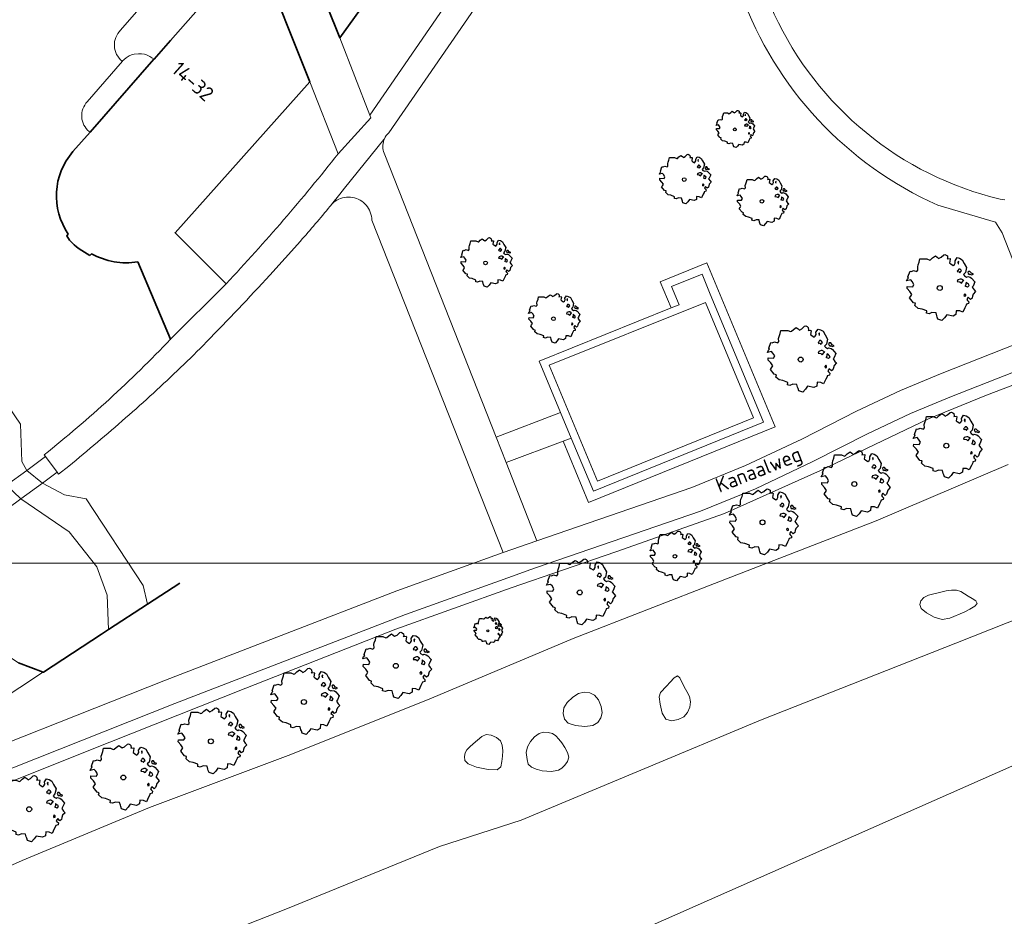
# Model space of a CAD drawing. Header units: metres. Extents: x 152391 to 157968, y 462336 to 467280.
# Tile 148 of 256: x 154658 to 154747, y 464229 to 464311. Entities that reach past the tile are written whole.
import ezdxf
from ezdxf.enums import TextEntityAlignment as Align

# ---------------------------------------------------------------- set-up
doc = ezdxf.new("R2010")
doc.units = ezdxf.units.M
doc.header["$LTSCALE"] = 0.75
doc.layers.get('0').update_dxf_attribs({"lineweight": 25})
for name, color, linetype, lineweight in [('B-GV-GR-BOOM-S', 252, 'Continuous', 25), ('B-WE-GK-KADEMUUR-G', 5, 'Continuous', 35), ('B-WE-GR-GROENVOORZIENING-GV', 251, 'Continuous', 18), ('B-WE-GR-HAAG-GV', 251, 'Continuous', 13), ('B-WE-KW-KUNSTWERK_DEK-GV', 5, 'Continuous', 18), ('B-WE-KW-KUNSTWERK_LANDHOOFD-GV', 5, 'Continuous', 18), ('B-WE-OG-BEBOUWING-GV', 6, 'Continuous', 35), ('B-WE-OG-BEBOUWING-T18', 1, 'Continuous', 18), ('B-WE-OG-TERREIN_CULTUURSCHEIDING-GV', 251, 'Continuous', 18), ('B-WE-OG-TOPOGRAFIE-T18', 1, 'Continuous', 18), ('B-WE-OG-WATER-GV', 251, 'Continuous', 18), ('B-WE-OG-WATER_KANAAL-GV', 251, 'Continuous', 18), ('B-WE-OG-WATER_MEER-GV', 251, 'Continuous', 18), ('B-WE-OG-WATER_SLOOT-GV', 251, 'Continuous', 18), ('B-WE-VH-VERHARDING_ASFALT-GV', 251, 'Continuous', 18), ('B-WE-VH-VERHARDING_BETON-GV', 251, 'Continuous', 18), ('B-WE-VH-VERHARDING_BETONSTRAATSTEEN-GV', 251, 'Continuous', 18), ('B-WE-VH-VERHARDING_TEGEL-GV', 251, 'Continuous', 18)]:
    doc.layers.add(name, color=color, linetype=linetype, lineweight=lineweight)
doc.layers.add('X-XX-AL-TEKENBLAD_HULPLIJN-G', color=7, linetype='Continuous', lineweight=18, plot=False)
doc.styles.add('NLCS-ISO-M750-T18', font='NLCS-ISO.ttf', dxfattribs={"height": 1.35})

# ---------------------------------------------------------------- blocks, each defined once
blk = doc.blocks.new('SGR-BOOM_21_30')
at = {"linetype": 'Continuous'}
for p, q in [((-1.458, 0.858), (-1.342, 0.908)), ((-1.342, 0.908), (-1.179, 0.858)), ((-1.179, 0.858), (-1.121, 0.924)), ((-1.133, 1.088), (-1.109, 1.187)), ((-1.121, 0.924), (-1.133, 1.088)), ((-1.109, 1.187), (-1.051, 1.335)), ((-1.051, 1.335), (-1.016, 1.499)), ((-1.016, 1.499), (-0.668, 1.499)), ((-0.668, 1.499), (-0.516, 1.433)), ((-0.516, 1.433), (-0.47, 1.45)), ((-0.47, 1.45), (-0.365, 1.548)), ((-0.365, 1.548), (-0.226, 1.647)), ((-0.226, 1.647), (-0.133, 1.581)), ((-0.133, 1.581), (-0.063, 1.515)), ((-0.063, 1.515), (0.065, 1.581)), ((0.065, 1.581), (0.205, 1.712)), ((0.205, 1.712), (0.263, 1.729)), ((0.263, 1.729), (0.333, 1.696)), ((0.333, 1.696), (0.391, 1.647)), ((0.402, 1.532), (0.379, 1.499)), ((0.379, 1.499), (0.53, 1.515)), ((0.391, 1.647), (0.402, 1.532)), ((0.542, 1.483), (0.507, 1.285)), ((0.507, 1.285), (0.565, 1.236)), ((0.53, 1.515), (0.542, 1.483)), ((0.565, 1.236), (0.693, 1.154)), ((0.693, 1.154), (0.751, 1.203)), ((0.751, 1.203), (0.798, 1.285)), ((0.786, 1.4), (0.891, 1.565)), ((0.798, 1.285), (0.786, 1.4)), ((0.891, 1.565), (1.019, 1.532)), ((0.937, 0.908), (0.891, 0.875)), ((0.972, 1.368), (0.926, 1.335)), ((0.926, 1.335), (0.949, 1.253)), ((0.972, 0.973), (0.937, 0.908)), ((0.949, 1.253), (0.961, 1.236)), ((0.961, 1.269), (0.972, 1.368)), ((1.03, 0.973), (0.972, 0.973)), ((1.019, 1.532), (1.158, 1.45)), ((1.077, 0.94), (1.03, 0.973)), ((1.124, 0.875), (1.077, 0.94)), ((1.158, 1.45), (1.251, 1.269)), ((1.251, 1.269), (1.379, 1.055)), ((1.379, 1.055), (1.321, 0.793)), ((-1.703, 0.365), (-1.656, 0.48)), ((-1.493, 0.415), (-1.703, 0.365)), ((-1.679, -0.029), (-1.668, 0.086)), ((-1.668, 0.086), (-1.389, 0.07)), ((-1.656, 0.48), (-1.598, 0.53)), ((-1.633, 0.579), (-1.528, 0.875)), ((-1.598, 0.53), (-1.633, 0.579)), ((-1.528, 0.875), (-1.458, 0.858)), ((-1.423, 0.333), (-1.493, 0.415)), ((-1.33, 0.185), (-1.423, 0.333)), ((-1.389, 0.07), (-1.33, 0.185)), ((0.891, 0.875), (0.926, 0.825)), ((0.926, 0.415), (0.891, 0.333)), ((0.891, 0.333), (1.03, 0.316)), ((0.926, 0.825), (0.984, 0.842)), ((1.054, 0.464), (0.926, 0.415)), ((0.984, 0.842), (1.03, 0.776)), ((1.03, 0.776), (1.077, 0.842)), ((1.03, 0.316), (1.112, 0.251)), ((1.112, 0.464), (1.054, 0.464)), ((1.077, 0.842), (1.124, 0.875)), ((1.217, 0.398), (1.112, 0.464)), ((1.112, 0.251), (1.205, 0.365)), ((1.205, 0.365), (1.24, 0.415)), ((1.321, 0.793), (1.228, 0.694)), ((1.228, 0.694), (1.275, 0.628)), ((1.275, 0.628), (1.379, 0.563)), ((1.344, 0.185), (1.31, 0.103)), ((1.434, 0.049), (1.31, 0.103)), ((1.356, 0.3), (1.344, 0.234)), ((1.344, 0.234), (1.344, 0.185)), ((1.426, 0.234), (1.356, 0.3)), ((1.379, 0.563), (1.438, 0.595)), ((1.472, 0.201), (1.426, 0.234)), ((1.434, 0.049), (1.507, 0.136)), ((1.472, 0.858), (1.438, 0.809)), ((1.438, 0.809), (1.461, 0.743)), ((1.438, 0.595), (1.565, 0.563)), ((1.461, 0.743), (1.531, 0.694)), ((1.542, 0.858), (1.472, 0.858)), ((1.507, 0.136), (1.472, 0.201)), ((1.531, 0.727), (1.635, 0.678)), ((1.531, 0.694), (1.542, 0.727)), ((1.624, 0.76), (1.542, 0.858)), ((1.565, 0.563), (1.635, 0.513)), ((1.728, 0.71), (1.624, 0.76)), ((1.635, 0.678), (1.728, 0.71)), ((1.635, 0.513), (1.81, 0.316)), ((1.717, 0.103), (1.67, 0.037)), ((1.67, 0.037), (1.763, -0.094)), ((1.81, 0.316), (1.717, 0.103)), ((-1.54, -0.177), (-1.679, -0.029)), ((-1.551, -0.505), (-1.493, -0.423)), ((-1.354, -0.752), (-1.551, -0.505)), ((-1.435, -0.324), (-1.54, -0.177)), ((-1.493, -0.423), (-1.435, -0.324)), ((-1.249, -0.784), (-1.354, -0.752)), ((-1.272, -0.899), (-1.249, -0.784)), ((-1.109, -1.047), (-1.272, -0.899)), ((1.286, -0.292), (1.24, -0.357)), ((1.24, -0.357), (1.251, -0.423)), ((1.263, -0.423), (1.333, -0.407)), ((1.333, -0.341), (1.286, -0.292)), ((1.356, -0.883), (1.286, -1.014)), ((1.333, -0.407), (1.333, -0.341)), ((1.368, -0.834), (1.356, -0.883)), ((1.484, -0.801), (1.368, -0.834)), ((1.461, -0.472), (1.391, -0.587)), ((1.391, -0.587), (1.426, -0.637)), ((1.426, -0.637), (1.496, -0.702)), ((1.577, -0.587), (1.461, -0.472)), ((1.496, -0.702), (1.484, -0.801)), ((1.658, -0.522), (1.577, -0.587)), ((1.682, -0.423), (1.658, -0.522)), ((1.717, -0.308), (1.682, -0.423)), ((1.845, -0.177), (1.717, -0.308)), ((1.763, -0.094), (1.845, -0.177)), ((-0.912, -1.08), (-1.109, -1.047)), ((-0.668, -1.179), (-0.912, -1.08)), ((-0.679, -1.294), (-0.668, -1.179)), ((-0.551, -1.326), (-0.679, -1.294)), ((-0.4, -1.261), (-0.551, -1.326)), ((-0.191, -1.277), (-0.4, -1.261)), ((-0.156, -1.425), (-0.191, -1.277)), ((-0.133, -1.491), (-0.156, -1.425)), ((-0.098, -1.606), (-0.133, -1.491)), ((0.112, -1.671), (-0.098, -1.606)), ((0.251, -1.524), (0.112, -1.671)), ((0.356, -1.376), (0.251, -1.524)), ((0.682, -1.441), (0.356, -1.376)), ((0.833, -1.359), (0.682, -1.441)), ((0.844, -1.162), (0.833, -1.359)), ((1.03, -1.179), (0.844, -1.162)), ((1.182, -1.244), (1.03, -1.179)), ((1.286, -1.014), (1.182, -1.244))]:
    blk.add_line(p, q, dxfattribs=at)
blk.add_circle((0, 0), 0.126, dxfattribs=at)
blk = doc.blocks.new('SGR-BOOM_31_50')
at = {"linetype": 'Continuous'}
for p, q in [((-1.402, 1.78), (-1.355, 1.999)), ((-1.355, 1.999), (-0.89, 1.999)), ((-0.89, 1.999), (-0.688, 1.911)), ((-0.688, 1.911), (-0.626, 1.933)), ((-0.626, 1.933), (-0.487, 2.064)), ((-0.487, 2.064), (-0.301, 2.196)), ((-0.301, 2.196), (-0.177, 2.108)), ((-0.177, 2.108), (-0.084, 2.02)), ((-0.084, 2.02), (0.087, 2.108)), ((0.087, 2.108), (0.273, 2.283)), ((0.273, 2.283), (0.351, 2.305)), ((0.351, 2.305), (0.444, 2.261)), ((0.444, 2.261), (0.521, 2.196)), ((0.537, 2.042), (0.506, 1.999)), ((0.506, 1.999), (0.707, 2.02)), ((0.521, 2.196), (0.537, 2.042)), ((0.723, 1.977), (0.676, 1.714)), ((0.707, 2.02), (0.723, 1.977)), ((1.048, 1.867), (1.188, 2.086)), ((1.064, 1.714), (1.048, 1.867)), ((1.188, 2.086), (1.358, 2.042)), ((1.296, 1.823), (1.234, 1.78)), ((1.281, 1.692), (1.296, 1.823)), ((1.358, 2.042), (1.545, 1.933)), ((1.545, 1.933), (1.669, 1.692)), ((-2.177, 0.772), (-2.038, 1.166)), ((-2.038, 1.166), (-1.944, 1.144)), ((-1.944, 1.144), (-1.789, 1.21)), ((-1.789, 1.21), (-1.572, 1.144)), ((-1.572, 1.144), (-1.495, 1.232)), ((-1.51, 1.451), (-1.479, 1.582)), ((-1.495, 1.232), (-1.51, 1.451)), ((-1.479, 1.582), (-1.402, 1.78)), ((0.676, 1.714), (0.754, 1.648)), ((0.754, 1.648), (0.924, 1.539)), ((0.924, 1.539), (1.002, 1.604)), ((1.002, 1.604), (1.064, 1.714)), ((1.25, 1.21), (1.188, 1.166)), ((1.188, 1.166), (1.234, 1.101)), ((1.234, 1.78), (1.265, 1.67)), ((1.234, 1.101), (1.312, 1.122)), ((1.296, 1.298), (1.25, 1.21)), ((1.265, 1.67), (1.281, 1.648)), ((1.374, 1.298), (1.296, 1.298)), ((1.312, 1.122), (1.374, 1.035)), ((1.436, 1.254), (1.374, 1.298)), ((1.374, 1.035), (1.436, 1.122)), ((1.498, 1.166), (1.436, 1.254)), ((1.436, 1.122), (1.498, 1.166)), ((1.762, 1.057), (1.638, 0.925)), ((1.638, 0.925), (1.7, 0.838)), ((1.669, 1.692), (1.839, 1.407)), ((1.839, 1.407), (1.762, 1.057)), ((1.963, 1.144), (1.917, 1.079)), ((1.917, 1.079), (1.948, 0.991)), ((1.948, 0.991), (2.041, 0.925)), ((2.056, 1.144), (1.963, 1.144)), ((2.041, 0.969), (2.18, 0.903)), ((2.041, 0.925), (2.056, 0.969)), ((2.165, 1.013), (2.056, 1.144)), ((2.304, 0.947), (2.165, 1.013)), ((2.18, 0.903), (2.304, 0.947)), ((-2.27, 0.487), (-2.208, 0.641)), ((-1.991, 0.553), (-2.27, 0.487)), ((-2.239, -0.038), (-2.224, 0.115)), ((-2.224, 0.115), (-1.851, 0.093)), ((-2.208, 0.641), (-2.131, 0.706)), ((-2.131, 0.706), (-2.177, 0.772)), ((-1.898, 0.444), (-1.991, 0.553)), ((-1.774, 0.246), (-1.898, 0.444)), ((-1.851, 0.093), (-1.774, 0.246)), ((1.234, 0.553), (1.188, 0.444)), ((1.188, 0.444), (1.374, 0.422)), ((1.405, 0.619), (1.234, 0.553)), ((1.374, 0.422), (1.483, 0.334)), ((1.483, 0.619), (1.405, 0.619)), ((1.622, 0.531), (1.483, 0.619)), ((1.483, 0.334), (1.607, 0.487)), ((1.607, 0.487), (1.653, 0.553)), ((1.7, 0.838), (1.839, 0.75)), ((1.793, 0.246), (1.746, 0.137)), ((1.911, 0.065), (1.746, 0.137)), ((1.808, 0.4), (1.793, 0.312)), ((1.793, 0.312), (1.793, 0.246)), ((1.901, 0.312), (1.808, 0.4)), ((1.839, 0.75), (1.917, 0.794)), ((1.963, 0.268), (1.901, 0.312)), ((1.911, 0.065), (2.01, 0.181)), ((1.917, 0.794), (2.087, 0.75)), ((2.01, 0.181), (1.963, 0.268)), ((2.087, 0.75), (2.18, 0.684)), ((2.18, 0.684), (2.413, 0.422)), ((2.289, 0.137), (2.227, 0.049)), ((2.227, 0.049), (2.351, -0.126)), ((2.413, 0.422), (2.289, 0.137)), ((-2.053, -0.235), (-2.239, -0.038)), ((-2.069, -0.673), (-1.991, -0.564)), ((-1.805, -1.002), (-2.069, -0.673)), ((-1.913, -0.433), (-2.053, -0.235)), ((-1.991, -0.564), (-1.913, -0.433)), ((1.715, -0.389), (1.653, -0.476)), ((1.653, -0.476), (1.669, -0.564)), ((1.684, -0.564), (1.777, -0.542)), ((1.777, -0.454), (1.715, -0.389)), ((1.777, -0.542), (1.777, -0.454)), ((1.948, -0.63), (1.855, -0.783)), ((1.855, -0.783), (1.901, -0.849)), ((1.901, -0.849), (1.994, -0.936)), ((2.103, -0.783), (1.948, -0.63)), ((2.211, -0.695), (2.103, -0.783)), ((2.242, -0.564), (2.211, -0.695)), ((2.289, -0.411), (2.242, -0.564)), ((2.459, -0.235), (2.289, -0.411)), ((2.351, -0.126), (2.459, -0.235)), ((-1.665, -1.046), (-1.805, -1.002)), ((-1.696, -1.199), (-1.665, -1.046)), ((-1.479, -1.396), (-1.696, -1.199)), ((-1.216, -1.44), (-1.479, -1.396)), ((-0.89, -1.571), (-1.216, -1.44)), ((-0.906, -1.725), (-0.89, -1.571)), ((-0.735, -1.769), (-0.906, -1.725)), ((-0.533, -1.681), (-0.735, -1.769)), ((-0.254, -1.703), (-0.533, -1.681)), ((-0.208, -1.9), (-0.254, -1.703)), ((1.126, -1.55), (1.11, -1.812)), ((1.374, -1.571), (1.126, -1.55)), ((1.576, -1.659), (1.374, -1.571)), ((1.715, -1.352), (1.576, -1.659)), ((1.808, -1.177), (1.715, -1.352)), ((1.824, -1.112), (1.808, -1.177)), ((1.979, -1.068), (1.824, -1.112)), ((1.994, -0.936), (1.979, -1.068)), ((-0.177, -1.988), (-0.208, -1.9)), ((-0.13, -2.141), (-0.177, -1.988)), ((0.149, -2.229), (-0.13, -2.141)), ((0.335, -2.031), (0.149, -2.229)), ((0.475, -1.834), (0.335, -2.031)), ((0.909, -1.922), (0.475, -1.834)), ((1.11, -1.812), (0.909, -1.922))]:
    blk.add_line(p, q, dxfattribs=at)
blk.add_circle((0, 0), 0.169, dxfattribs=at)
blk = doc.blocks.new('SGR-BOOM_50_100')
at = {"linetype": 'Continuous'}
for p, q in [((-0.835, 2.577), (-0.649, 2.752)), ((-0.649, 2.752), (-0.401, 2.928)), ((-0.401, 2.928), (-0.236, 2.811)), ((-0.236, 2.811), (-0.112, 2.694)), ((-0.112, 2.694), (0.116, 2.811)), ((0.116, 2.811), (0.364, 3.044)), ((0.364, 3.044), (0.467, 3.074)), ((0.467, 3.074), (0.591, 3.015)), ((0.591, 3.015), (0.695, 2.928)), ((0.715, 2.723), (0.674, 2.665)), ((0.695, 2.928), (0.715, 2.723)), ((1.398, 2.49), (1.584, 2.782)), ((1.584, 2.782), (1.811, 2.723)), ((1.811, 2.723), (2.059, 2.577)), ((-2.014, 1.935), (-1.972, 2.11)), ((-1.993, 1.643), (-2.014, 1.935)), ((-1.972, 2.11), (-1.869, 2.373)), ((-1.869, 2.373), (-1.807, 2.665)), ((-1.807, 2.665), (-1.187, 2.665)), ((-1.187, 2.665), (-0.918, 2.548)), ((-0.918, 2.548), (-0.835, 2.577)), ((0.674, 2.665), (0.943, 2.694)), ((0.964, 2.636), (0.902, 2.285)), ((0.902, 2.285), (1.005, 2.198)), ((0.943, 2.694), (0.964, 2.636)), ((1.005, 2.198), (1.232, 2.052)), ((1.232, 2.052), (1.336, 2.139)), ((1.336, 2.139), (1.418, 2.285)), ((1.418, 2.285), (1.398, 2.49)), ((1.729, 2.431), (1.646, 2.373)), ((1.646, 2.373), (1.687, 2.227)), ((1.687, 2.227), (1.708, 2.198)), ((1.708, 2.256), (1.729, 2.431)), ((2.059, 2.577), (2.225, 2.256)), ((2.225, 2.256), (2.452, 1.876)), ((2.452, 1.876), (2.349, 1.409)), ((-2.944, 0.854), (-2.841, 0.942)), ((-2.903, 1.029), (-2.717, 1.555)), ((-2.841, 0.942), (-2.903, 1.029)), ((-2.717, 1.555), (-2.593, 1.526)), ((-2.593, 1.526), (-2.386, 1.613)), ((-2.386, 1.613), (-2.096, 1.526)), ((-2.096, 1.526), (-1.993, 1.643)), ((1.667, 1.613), (1.584, 1.555)), ((1.584, 1.555), (1.646, 1.467)), ((1.646, 1.467), (1.749, 1.497)), ((1.729, 1.73), (1.667, 1.613)), ((1.832, 1.73), (1.729, 1.73)), ((1.749, 1.497), (1.832, 1.38)), ((1.915, 1.672), (1.832, 1.73)), ((1.832, 1.38), (1.915, 1.497)), ((1.997, 1.555), (1.915, 1.672)), ((1.915, 1.497), (1.997, 1.555)), ((2.349, 1.409), (2.183, 1.234)), ((2.183, 1.234), (2.266, 1.117)), ((2.266, 1.117), (2.452, 1)), ((2.452, 1), (2.556, 1.059)), ((2.618, 1.526), (2.556, 1.438)), ((2.556, 1.438), (2.597, 1.321)), ((2.556, 1.059), (2.783, 1)), ((2.597, 1.321), (2.721, 1.234)), ((2.742, 1.526), (2.618, 1.526)), ((2.721, 1.292), (2.907, 1.205)), ((2.721, 1.234), (2.742, 1.292)), ((2.886, 1.351), (2.742, 1.526)), ((2.783, 1), (2.907, 0.913)), ((3.072, 1.263), (2.886, 1.351)), ((2.907, 1.205), (3.072, 1.263)), ((2.907, 0.913), (3.217, 0.562)), ((-3.027, 0.65), (-2.944, 0.854)), ((-2.655, 0.737), (-3.027, 0.65)), ((-2.985, -0.051), (-2.965, 0.153)), ((-2.965, 0.153), (-2.469, 0.124)), ((-2.531, 0.591), (-2.655, 0.737)), ((-2.365, 0.329), (-2.531, 0.591)), ((-2.469, 0.124), (-2.365, 0.329)), ((1.646, 0.737), (1.584, 0.591)), ((1.584, 0.591), (1.832, 0.562)), ((1.873, 0.825), (1.646, 0.737)), ((1.832, 0.562), (1.977, 0.445)), ((1.977, 0.825), (1.873, 0.825)), ((2.163, 0.708), (1.977, 0.825)), ((1.977, 0.445), (2.142, 0.65)), ((2.142, 0.65), (2.204, 0.737)), ((2.39, 0.329), (2.328, 0.183)), ((2.549, 0.087), (2.328, 0.183)), ((2.411, 0.533), (2.39, 0.416)), ((2.39, 0.416), (2.39, 0.329)), ((2.535, 0.416), (2.411, 0.533)), ((2.618, 0.358), (2.535, 0.416)), ((2.549, 0.087), (2.68, 0.241)), ((2.68, 0.241), (2.618, 0.358)), ((3.052, 0.183), (2.969, 0.066)), ((2.969, 0.066), (3.135, -0.168)), ((3.217, 0.562), (3.052, 0.183)), ((-2.737, -0.314), (-2.985, -0.051)), ((-2.758, -0.898), (-2.655, -0.752)), ((-2.407, -1.336), (-2.758, -0.898)), ((-2.551, -0.577), (-2.737, -0.314)), ((-2.655, -0.752), (-2.551, -0.577)), ((2.287, -0.518), (2.204, -0.635)), ((2.204, -0.635), (2.225, -0.752)), ((2.245, -0.752), (2.37, -0.723)), ((2.37, -0.606), (2.287, -0.518)), ((2.37, -0.723), (2.37, -0.606)), ((2.597, -0.84), (2.473, -1.044)), ((2.804, -1.044), (2.597, -0.84)), ((2.99, -0.752), (2.948, -0.927)), ((3.052, -0.548), (2.99, -0.752)), ((3.279, -0.314), (3.052, -0.548)), ((3.135, -0.168), (3.279, -0.314)), ((-2.22, -1.394), (-2.407, -1.336)), ((-2.262, -1.599), (-2.22, -1.394)), ((-1.972, -1.862), (-2.262, -1.599)), ((2.411, -1.57), (2.287, -1.803)), ((2.432, -1.482), (2.411, -1.57)), ((2.638, -1.424), (2.432, -1.482)), ((2.473, -1.044), (2.535, -1.132)), ((2.535, -1.132), (2.659, -1.248)), ((2.659, -1.248), (2.638, -1.424)), ((2.948, -0.927), (2.804, -1.044)), ((-1.621, -1.92), (-1.972, -1.862)), ((-1.187, -2.095), (-1.621, -1.92)), ((-1.207, -2.3), (-1.187, -2.095)), ((-0.98, -2.358), (-1.207, -2.3)), ((-0.711, -2.241), (-0.98, -2.358)), ((-0.339, -2.271), (-0.711, -2.241)), ((-0.277, -2.533), (-0.339, -2.271)), ((-0.236, -2.65), (-0.277, -2.533)), ((-0.174, -2.855), (-0.236, -2.65)), ((0.633, -2.446), (0.447, -2.709)), ((1.212, -2.563), (0.633, -2.446)), ((1.48, -2.417), (1.212, -2.563)), ((1.501, -2.066), (1.48, -2.417)), ((1.832, -2.095), (1.501, -2.066)), ((2.101, -2.212), (1.832, -2.095)), ((2.287, -1.803), (2.101, -2.212)), ((0.199, -2.971), (-0.174, -2.855)), ((0.447, -2.709), (0.199, -2.971))]:
    blk.add_line(p, q, dxfattribs=at)
blk.add_circle((0, 0), 0.225, dxfattribs=at)
blk = doc.blocks.new('SGR-BOOM_0_20')
at = {"linetype": 'Continuous'}
for p, q in [((-0.832, 0.89), (-0.788, 1.001)), ((-0.788, 1.001), (-0.762, 1.124)), ((-0.762, 1.124), (-0.501, 1.124)), ((-0.501, 1.124), (-0.387, 1.075)), ((-0.387, 1.075), (-0.352, 1.087)), ((-0.352, 1.087), (-0.274, 1.161)), ((-0.274, 1.161), (-0.169, 1.235)), ((-0.169, 1.235), (-0.099, 1.186)), ((-0.099, 1.186), (-0.047, 1.137)), ((-0.047, 1.137), (0.049, 1.186)), ((0.049, 1.186), (0.154, 1.284)), ((0.154, 1.284), (0.197, 1.297)), ((0.197, 1.297), (0.25, 1.272)), ((0.25, 1.272), (0.293, 1.235)), ((0.302, 1.149), (0.284, 1.124)), ((0.284, 1.124), (0.398, 1.137)), ((0.293, 1.235), (0.302, 1.149)), ((0.407, 1.112), (0.38, 0.964)), ((0.38, 0.964), (0.424, 0.927)), ((0.398, 1.137), (0.407, 1.112)), ((0.424, 0.927), (0.52, 0.865)), ((0.52, 0.865), (0.564, 0.902)), ((0.564, 0.902), (0.598, 0.964)), ((0.59, 1.05), (0.668, 1.173)), ((0.598, 0.964), (0.59, 1.05)), ((0.668, 1.173), (0.764, 1.149)), ((0.729, 1.026), (0.694, 1.001)), ((0.694, 1.001), (0.712, 0.939)), ((0.712, 0.939), (0.721, 0.927)), ((0.721, 0.952), (0.729, 1.026)), ((0.764, 1.149), (0.869, 1.087)), ((0.869, 1.087), (0.939, 0.952)), ((0.939, 0.952), (1.035, 0.792)), ((-1.277, 0.274), (-1.242, 0.36)), ((-1.12, 0.311), (-1.277, 0.274)), ((-1.259, -0.022), (-1.251, 0.065)), ((-1.251, 0.065), (-1.041, 0.052)), ((-1.242, 0.36), (-1.198, 0.397)), ((-1.225, 0.434), (-1.146, 0.656)), ((-1.198, 0.397), (-1.225, 0.434)), ((-1.146, 0.656), (-1.094, 0.644)), ((-1.068, 0.249), (-1.12, 0.311)), ((-1.094, 0.644), (-1.007, 0.681)), ((-0.998, 0.139), (-1.068, 0.249)), ((-1.041, 0.052), (-0.998, 0.139)), ((-1.007, 0.681), (-0.884, 0.644)), ((-0.884, 0.644), (-0.841, 0.693)), ((-0.85, 0.816), (-0.832, 0.89)), ((-0.841, 0.693), (-0.85, 0.816)), ((0.703, 0.681), (0.668, 0.656)), ((0.668, 0.656), (0.694, 0.619)), ((0.694, 0.311), (0.668, 0.249)), ((0.668, 0.249), (0.773, 0.237)), ((0.694, 0.619), (0.738, 0.631)), ((0.79, 0.348), (0.694, 0.311)), ((0.729, 0.73), (0.703, 0.681)), ((0.773, 0.73), (0.729, 0.73)), ((0.738, 0.631), (0.773, 0.582)), ((0.808, 0.705), (0.773, 0.73)), ((0.773, 0.582), (0.808, 0.631)), ((0.773, 0.237), (0.834, 0.188)), ((0.834, 0.348), (0.79, 0.348)), ((0.843, 0.656), (0.808, 0.705)), ((0.808, 0.631), (0.843, 0.656)), ((0.912, 0.299), (0.834, 0.348)), ((0.834, 0.188), (0.904, 0.274)), ((0.904, 0.274), (0.93, 0.311)), ((0.991, 0.594), (0.921, 0.521)), ((0.921, 0.521), (0.956, 0.471)), ((0.956, 0.471), (1.035, 0.422)), ((1.008, 0.139), (0.982, 0.077)), ((1.075, 0.037), (0.982, 0.077)), ((1.035, 0.792), (0.991, 0.594)), ((1.017, 0.225), (1.008, 0.176)), ((1.008, 0.176), (1.008, 0.139)), ((1.069, 0.176), (1.017, 0.225)), ((1.035, 0.422), (1.078, 0.447)), ((1.104, 0.151), (1.069, 0.176)), ((1.075, 0.037), (1.13, 0.102)), ((1.104, 0.644), (1.078, 0.607)), ((1.078, 0.607), (1.096, 0.557)), ((1.078, 0.447), (1.174, 0.422)), ((1.096, 0.557), (1.148, 0.521)), ((1.157, 0.644), (1.104, 0.644)), ((1.13, 0.102), (1.104, 0.151)), ((1.148, 0.545), (1.226, 0.508)), ((1.148, 0.521), (1.157, 0.545)), ((1.218, 0.57), (1.157, 0.644)), ((1.174, 0.422), (1.226, 0.385)), ((1.296, 0.533), (1.218, 0.57)), ((1.226, 0.508), (1.296, 0.533)), ((1.226, 0.385), (1.357, 0.237)), ((1.287, 0.077), (1.253, 0.028)), ((1.253, 0.028), (1.322, -0.071)), ((1.357, 0.237), (1.287, 0.077)), ((-1.155, -0.132), (-1.259, -0.022)), ((-1.164, -0.379), (-1.12, -0.317)), ((-1.015, -0.564), (-1.164, -0.379)), ((-1.076, -0.243), (-1.155, -0.132)), ((-1.12, -0.317), (-1.076, -0.243)), ((-0.937, -0.588), (-1.015, -0.564)), ((-0.954, -0.675), (-0.937, -0.588)), ((-0.832, -0.785), (-0.954, -0.675)), ((-0.684, -0.81), (-0.832, -0.785)), ((-0.501, -0.884), (-0.684, -0.81)), ((-0.509, -0.97), (-0.501, -0.884)), ((0.633, -0.872), (0.625, -1.019)), ((0.773, -0.884), (0.633, -0.872)), ((0.886, -0.933), (0.773, -0.884)), ((0.965, -0.761), (0.886, -0.933)), ((0.965, -0.219), (0.93, -0.268)), ((0.93, -0.268), (0.939, -0.317)), ((0.947, -0.317), (1, -0.305)), ((1, -0.256), (0.965, -0.219)), ((1.017, -0.662), (0.965, -0.761)), ((1, -0.305), (1, -0.256)), ((1.026, -0.625), (1.017, -0.662)), ((1.113, -0.601), (1.026, -0.625)), ((1.096, -0.354), (1.043, -0.44)), ((1.043, -0.44), (1.069, -0.477)), ((1.069, -0.477), (1.122, -0.527)), ((1.183, -0.44), (1.096, -0.354)), ((1.122, -0.527), (1.113, -0.601)), ((1.244, -0.391), (1.183, -0.44)), ((1.261, -0.317), (1.244, -0.391)), ((1.287, -0.231), (1.261, -0.317)), ((1.383, -0.132), (1.287, -0.231)), ((1.322, -0.071), (1.383, -0.132)), ((-0.413, -0.995), (-0.509, -0.97)), ((-0.3, -0.946), (-0.413, -0.995)), ((-0.143, -0.958), (-0.3, -0.946)), ((-0.117, -1.069), (-0.143, -0.958)), ((-0.099, -1.118), (-0.117, -1.069)), ((-0.073, -1.204), (-0.099, -1.118)), ((0.084, -1.254), (-0.073, -1.204)), ((0.188, -1.143), (0.084, -1.254)), ((0.267, -1.032), (0.188, -1.143)), ((0.511, -1.081), (0.267, -1.032)), ((0.625, -1.019), (0.511, -1.081))]:
    blk.add_line(p, q, dxfattribs=at)
blk.add_circle((0, 0), 0.0948, dxfattribs=at)

msp = doc.modelspace()

# ---------------------------------------------------------------- linework, layer by layer
at = {"layer": 'B-WE-GK-KADEMUUR-G'}
for points in [[(154672.151, 464259.241), (154669.213, 464257.329)], [(154669.213, 464257.329), (154665.655, 464255.013)], [(154665.655, 464255.013), (154665, 464254.586), (154659.69, 464251.13), (154659.678, 464251.134)], [(154659.678, 464251.134), (154657.41, 464251.97)]]:
    msp.add_lwpolyline(points, dxfattribs=at)
at = {"layer": 'B-WE-GR-GROENVOORZIENING-GV'}
msp.add_lwpolyline([(154707.181, 464272.217), (154709.515, 464266.619), (154726.546, 464273.515), (154720.317, 464288.5), (154716.049, 464286.783), (154717.047, 464284.382), (154717.79, 464284.68), (154717.099, 464286.343), (154719.901, 464287.47), (154720.573, 464285.8), (154725.497, 464273.953), (154709.949, 464267.658), (154707.931, 464272.497)], close=True, dxfattribs=at)
at = {"layer": 'B-WE-GR-HAAG-GV'}
msp.add_lwpolyline([(154707.931, 464272.497), (154707.181, 464272.217), (154709.515, 464266.619), (154726.546, 464273.515), (154720.317, 464288.5), (154716.049, 464286.783), (154717.047, 464284.382), (154717.79, 464284.68), (154717.099, 464286.343), (154719.901, 464287.47), (154720.573, 464285.8), (154725.497, 464273.953), (154709.949, 464267.658)], close=True, dxfattribs=at)
at = {"layer": 'B-WE-KW-KUNSTWERK_DEK-GV'}
msp.add_lwpolyline([(154656.332, 464268.2), (154650.942, 464264.235), (154650.175, 464263.667), (154651.17, 464262.19), (154652.018, 464262.813), (154657.643, 464266.949), (154659.6, 464268.388), (154660.944, 464269.376), (154659.88, 464270.81), (154658.169, 464269.552)], close=True, dxfattribs=at)
at = {"layer": 'B-WE-KW-KUNSTWERK_LANDHOOFD-GV'}
msp.add_lwpolyline([(154659.6, 464268.388), (154660.944, 464269.376), (154659.88, 464270.81), (154658.169, 464269.552)], close=True, dxfattribs=at)
at = {"layer": 'B-WE-OG-BEBOUWING-GV'}
for points in [[(154685.23, 464321.88), (154682.865, 464318.748), (154682.7, 464318.53), (154683.11, 464318.25), (154686.77, 464309.06), (154694.977, 464320.443), (154687.833, 464325.623), (154687.94, 464325.78)], [(154668.336, 464288.589), (154671.31, 464281.53), (154676.38, 464286.59), (154671.722, 464291.258), (154684.03, 464305.03), (154679.441, 464316.558), (154679.19, 464316.28), (154679.69, 464314.88), (154677.61, 464314.38), (154677.543, 464314.44), (154676.81, 464315.09), (154671.32, 464308.795), (154669.815, 464307.118), (154669.797, 464307.098), (154663.967, 464300.448), (154662.39, 464298.66)], [(154661.97, 464291.13), (154661.819, 464290.957), (154662.08, 464290.56)], [(154663.94, 464289.18), (154664.08, 464289.34)]]:
    msp.add_lwpolyline(points, dxfattribs=at)
for points in [[(154662.39, 464298.66, 0.342895), (154661.97, 464291.13)], [(154662.08, 464290.56, 0.078412), (154663.94, 464289.18)], [(154664.08, 464289.34, 0.166624), (154668.336, 464288.589)]]:
    msp.add_lwpolyline(points, format="xyb", dxfattribs=at)
at = {"layer": 'B-WE-OG-TERREIN_CULTUURSCHEIDING-GV'}
for points in [[(154676.08, 464325.25), (154666.483, 464349.493), (154666.474, 464349.49), (154655.16, 464345.13), (154654.444, 464344.655), (154656.19, 464342), (154659.97, 464336.09), (154663.98, 464329.97), (154657.859, 464325.959), (154659.053, 464324.143), (154654.269, 464321.045), (154644.279, 464314.577), (154637.019, 464309.876), (154636.7, 464310.378), (154635.667, 464309.504), (154639.03, 464303.766), (154644.834, 464295.164), (154654.722, 464277.949), (154657.604, 464273.783), (154657.724, 464270.369), (154658.169, 464269.552), (154659.88, 464270.81), (154659.765, 464270.975)], [(154724.982, 464339.642), (154720.41, 464342.63), (154691.257, 464300.367)], [(154666.75, 464309.75), (154668.426, 464311.667), (154668.767, 464313.171), (154669.135, 464315.133), (154670.484, 464317.768), (154673.18, 464319.791), (154675.632, 464321.507), (154676.538, 464323.67)], [(154663.7, 464303.22), (154666.91, 464306.91), (154666.893, 464306.924)], [(154662.39, 464298.66), (154663.967, 464300.448), (154663.88, 464300.5)], [(154690.854, 464299.827), (154690.801, 464299.762), (154690.757, 464299.545), (154690.727, 464299.398), (154690.71, 464299.25), (154690.706, 464299.101), (154690.715, 464298.951), (154690.737, 464298.804), (154690.773, 464298.659), (154690.82, 464298.517), (154690.88, 464298.38), (154701.051, 464272.592), (154706.956, 464274.834), (154704.996, 464279.534), (154717.047, 464284.382), (154716.049, 464286.783), (154720.317, 464288.5), (154726.546, 464273.515), (154709.515, 464266.619), (154707.181, 464272.217), (154701.965, 464270.273), (154704.788, 464263.116), (154708.486, 464264.388), (154711.429, 464265.401), (154718.932, 464267.983), (154723.84, 464269.982), (154728.99, 464272.413), (154733.993, 464274.968), (154738.01, 464276.841), (154741.664, 464278.357), (154750.915, 464282.005), (154747.3, 464291.25), (154746.7, 464292.22), (154741.41, 464293.78)], [(154648.081, 464241.367), (154670.859, 464250.396), (154691.979, 464258.546), (154701.72, 464262.036), (154689.7, 464292.41), (154689.69, 464292.594), (154689.665, 464292.777), (154689.624, 464292.957), (154689.567, 464293.132), (154689.495, 464293.302), (154689.409, 464293.466), (154689.308, 464293.62), (154689.195, 464293.766), (154689.069, 464293.901), (154688.933, 464294.025), (154688.786, 464294.137), (154688.629, 464294.235), (154688.465, 464294.319), (154688.294, 464294.389), (154688.118, 464294.443), (154687.938, 464294.483), (154687.755, 464294.506), (154687.57, 464294.513), (154687.386, 464294.504), (154687.203, 464294.479), (154687.023, 464294.439), (154686.847, 464294.383), (154686.677, 464294.311), (154686.514, 464294.226), (154686.358, 464294.126), (154686.212, 464294.013), (154686.021, 464293.837), (154685.95, 464293.75), (154685.88, 464293.66)], [(154662.08, 464290.56), (154661.819, 464290.957), (154661.97, 464291.13)], [(154683.174, 464290.485), (154680.39, 464287.38)], [(154664.08, 464289.34), (154663.94, 464289.18)], [(154671.31, 464281.53), (154668.336, 464288.589)], [(154754.731, 464272.21), (154753.58, 464275.19), (154751.753, 464279.863), (154742.527, 464276.225), (154738.937, 464274.736), (154735.002, 464272.901), (154730.004, 464270.349), (154724.766, 464267.876), (154719.741, 464265.829), (154705.632, 464260.973), (154704.134, 464260.458), (154702.568, 464259.897), (154692.781, 464256.39), (154671.697, 464248.254), (154627.413, 464230.7), (154624.471, 464229.534), (154617.032, 464226.585), (154571.779, 464208.587)], [(154751.237, 464278.448), (154745.871, 464276.426), (154740.565, 464274.252), (154730.715, 464269.549), (154721.944, 464265.598), (154712.006, 464262.11), (154702.447, 464258.827), (154691.89, 464255.048), (154678.177, 464249.649), (154663.7, 464243.907), (154649.881, 464238.406), (154636.36, 464233.056), (154627.846, 464229.689), (154621.749, 464227.278), (154606.901, 464221.382), (154591.551, 464215.268), (154577.152, 464209.521)], [(154577.152, 464209.521), (154591.551, 464215.268), (154606.901, 464221.382), (154621.749, 464227.278), (154627.846, 464229.689), (154636.36, 464233.056), (154649.881, 464238.406), (154663.7, 464243.907), (154678.177, 464249.649), (154691.89, 464255.048), (154702.447, 464258.827), (154712.006, 464262.11), (154721.944, 464265.598), (154730.715, 464269.549), (154740.565, 464274.252), (154745.871, 464276.426), (154751.237, 464278.448)], [(154571.675, 464199.825), (154582.413, 464203.68), (154589.115, 464206.281), (154595.763, 464209.015), (154609.525, 464214.51), (154624.256, 464220.099), (154630.712, 464222.274), (154637.09, 464224.67), (154639.951, 464225.826), (154644.436, 464227.824), (154648.064, 464229.596), (154657.738, 464233.925), (154669.386, 464238.754), (154682.298, 464243.588), (154695.169, 464248.739), (154708.107, 464254.208), (154721.551, 464259.438), (154735.797, 464264.942), (154747.858, 464270.089)], [(154662.02, 464269.94), (154661.06, 464269.19), (154660.944, 464269.376), (154659.6, 464268.388), (154661.607, 464267.304), (154663.608, 464266.954), (154668.812, 464259.043), (154669.213, 464257.329), (154665.655, 464255.013), (154665, 464254.586), (154659.69, 464251.13), (154659.678, 464251.134), (154659.61, 464251.09), (154655.433, 464248.361), (154653.984, 464250.62), (154652.02, 464253.85), (154650.31, 464256.5), (154646.93, 464257.27), (154646.2, 464258.44), (154643.939, 464257.138), (154641.67, 464255.75)]]:
    msp.add_lwpolyline(points, dxfattribs=at)
for points in [[(154741.41, 464293.78, -0.4253), (154724.88, 464339.31)], [(154666.893, 464306.924, -0.456841), (154666.75, 464309.75)], [(154663.88, 464300.5, -0.438214), (154663.7, 464303.22)], [(154691.257, 464300.367, 0.124072), (154690.854, 464299.827)], [(154661.97, 464291.13, -0.342895), (154662.39, 464298.66)], [(154685.88, 464293.66, -0.008685), (154683.174, 464290.485)], [(154663.94, 464289.18, -0.078412), (154662.08, 464290.56)], [(154668.336, 464288.589, -0.166624), (154664.08, 464289.34)], [(154680.39, 464287.38, -0.006562), (154674.598, 464281.286)], [(154659.765, 464270.975, 0.034208), (154671.31, 464281.53)], [(154674.598, 464281.286, -0.013547), (154672.22, 464278.94)], [(154672.22, 464278.94, -0.012586), (154667.208, 464274.339)], [(154667.208, 464274.339, -0.007416), (154662.02, 464269.94)]]:
    msp.add_lwpolyline(points, format="xyb", dxfattribs=at)
at = {"layer": 'B-WE-OG-WATER-GV'}
msp.add_lwpolyline([(154653.427, 464259.422), (154653.63, 464258.75), (154654.142, 464256.783), (154654.63, 464254.81), (154655.06, 464253.88), (154656.09, 464252.84), (154657.41, 464251.97), (154659.678, 464251.134), (154659.69, 464251.13), (154665, 464254.586), (154665.655, 464255.013), (154665.53, 464258.151), (154664.569, 464260.745), (154662.047, 464263.95), (154657.643, 464266.949), (154656.332, 464268.2), (154655.562, 464272.351), (154651.119, 464280.883), (154641.672, 464296.596), (154637.989, 464302.334), (154634.666, 464308.272), (154632.301, 464309.209)], dxfattribs=at)
at = {"layer": 'B-WE-OG-WATER_KANAAL-GV'}
for points in [[(155176.887, 464410.714), (155116.149, 464389.895), (154991, 464337.401), (154853.098, 464284.437), (154852.437, 464284.183), (154850.831, 464283.566), (154848.419, 464282.64), (154844.688, 464281.207), (154842.881, 464280.513), (154834.684, 464277.365), (154832.266, 464276.436), (154830.729, 464275.845), (154829.972, 464275.554), (154776.076, 464254.855), (154570.283, 464163.941)], [(154570.283, 464163.941), (154776.076, 464254.855), (154829.972, 464275.554), (154830.729, 464275.845), (154832.266, 464276.436), (154834.684, 464277.365), (154842.881, 464280.513), (154844.688, 464281.207), (154848.419, 464282.64), (154850.831, 464283.566), (154852.437, 464284.183), (154853.098, 464284.437), (154991, 464337.401)], [(154760.52, 464260.664), (154743.069, 464253.768), (154725.22, 464246.725), (154703.348, 464237.593), (154695.889, 464235.198), (154681.837, 464229.47), (154675.736, 464227.075), (154662.284, 464221.856), (154652.881, 464218.04), (154641.707, 464213.372), (154641.105, 464213.328), (154637.812, 464214.297), (154636.679, 464214.539)]]:
    msp.add_lwpolyline(points, dxfattribs=at)
at = {"layer": 'B-WE-OG-WATER_MEER-GV'}
for points in [[(154710.64, 464246.935), (154710.762, 464247.409), (154710.674, 464247.969), (154710.413, 464248.578), (154710.065, 464249.024), (154709.625, 464249.234), (154709.098, 464249.281), (154708.587, 464249.165), (154708.066, 464248.838), (154707.562, 464248.349), (154707.25, 464247.851), (154707.185, 464247.349), (154707.313, 464246.837), (154707.646, 464246.457), (154708.31, 464246.246), (154709.179, 464246.166), (154709.894, 464246.24), (154710.344, 464246.51)], [(154699.282, 464242.457), (154700.332, 464242.233), (154701.143, 464242.205), (154701.491, 464242.478), (154701.598, 464242.946), (154701.631, 464243.435), (154701.66, 464243.926), (154701.615, 464244.438), (154701.447, 464244.857), (154701.096, 464245.165), (154700.623, 464245.38), (154700.161, 464245.434), (154699.742, 464245.249), (154698.977, 464244.565), (154698.662, 464244.298), (154698.398, 464244.038), (154698.242, 464243.755), (154698.165, 464243.413), (154698.198, 464243.047), (154698.497, 464242.735)], [(154707.581, 464243.777), (154707.329, 464244.242), (154707.053, 464244.656), (154706.799, 464245.007), (154706.521, 464245.306), (154706.203, 464245.512), (154705.819, 464245.623), (154705.395, 464245.64), (154704.989, 464245.521), (154704.58, 464245.22), (154704.188, 464244.784), (154703.94, 464244.306), (154703.801, 464243.767), (154703.884, 464243.152), (154704.001, 464242.72), (154704.283, 464242.438), (154704.716, 464242.255), (154704.857, 464242.228), (154705.267, 464242.12), (154705.697, 464242.066), (154706.096, 464242.062), (154706.451, 464242.096), (154706.775, 464242.179), (154707.062, 464242.343), (154707.344, 464242.612), (154707.588, 464242.962), (154707.692, 464243.346)]]:
    msp.add_lwpolyline(points, close=True, dxfattribs=at)
at = {"layer": 'B-WE-OG-WATER_SLOOT-GV'}
for points in [[(154635.667, 464309.504), (154632.301, 464309.209), (154634.666, 464308.272), (154637.989, 464302.334), (154641.672, 464296.596), (154651.119, 464280.883), (154655.562, 464272.351), (154656.332, 464268.2), (154658.169, 464269.552), (154657.724, 464270.369), (154657.604, 464273.783), (154654.722, 464277.949), (154644.834, 464295.164), (154639.03, 464303.766)], [(154657.643, 464266.949), (154659.6, 464268.388), (154658.169, 464269.552), (154656.332, 464268.2)], [(154659.6, 464268.388), (154657.643, 464266.949), (154662.047, 464263.95), (154664.569, 464260.745), (154665.53, 464258.151), (154665.655, 464255.013), (154669.213, 464257.329), (154668.812, 464259.043), (154663.608, 464266.954), (154661.607, 464267.304)], [(154744.797, 464257.147), (154745.019, 464257.405), (154744.906, 464257.638), (154744.568, 464257.855), (154744.202, 464258.061), (154743.524, 464258.482), (154743.13, 464258.607), (154742.685, 464258.616), (154742.2, 464258.545), (154741.701, 464258.438), (154740.57, 464258.153), (154740.143, 464257.936), (154739.886, 464257.64), (154739.775, 464257.287), (154739.904, 464256.935), (154740.383, 464256.541), (154741.102, 464256.148), (154741.828, 464255.939), (154742.516, 464256.036), (154743.819, 464256.613), (154744.352, 464256.873)], [(154744.797, 464257.147), (154744.352, 464256.873), (154743.819, 464256.613), (154742.516, 464256.036), (154741.828, 464255.939), (154741.102, 464256.148), (154740.383, 464256.541), (154739.904, 464256.935), (154739.775, 464257.287), (154739.886, 464257.64), (154740.143, 464257.936), (154740.57, 464258.153), (154741.701, 464258.438), (154742.2, 464258.545), (154742.685, 464258.616), (154743.13, 464258.607), (154743.524, 464258.482), (154744.202, 464258.061), (154744.568, 464257.855), (154744.906, 464257.638), (154745.019, 464257.405)], [(154716.636, 464249.827), (154716.09, 464249.276), (154715.975, 464248.878), (154716.04, 464248.19), (154716.245, 464247.38), (154716.567, 464246.824), (154717.076, 464246.688), (154717.703, 464246.806), (154718.214, 464247.051), (154718.54, 464247.422), (154718.752, 464247.919), (154718.829, 464248.416), (154718.719, 464248.882), (154718.475, 464249.348), (154718.231, 464249.775), (154717.864, 464250.602), (154717.636, 464250.778), (154717.32, 464250.606), (154716.959, 464250.216)], [(154716.636, 464249.827), (154716.959, 464250.216), (154717.32, 464250.606), (154717.636, 464250.778), (154717.864, 464250.602), (154718.231, 464249.775), (154718.475, 464249.348), (154718.719, 464248.882), (154718.829, 464248.416), (154718.752, 464247.919), (154718.54, 464247.422), (154718.214, 464247.051), (154717.703, 464246.806), (154717.076, 464246.688), (154716.567, 464246.824), (154716.245, 464247.38), (154716.04, 464248.19), (154715.975, 464248.878), (154716.09, 464249.276)], [(154710.64, 464246.935), (154710.344, 464246.51), (154709.894, 464246.24), (154709.179, 464246.166), (154708.31, 464246.246), (154707.646, 464246.457), (154707.313, 464246.837), (154707.185, 464247.349), (154707.25, 464247.851), (154707.562, 464248.349), (154708.066, 464248.838), (154708.587, 464249.165), (154709.098, 464249.281), (154709.625, 464249.234), (154710.065, 464249.024), (154710.413, 464248.578), (154710.674, 464247.969), (154710.762, 464247.409)], [(154699.282, 464242.457), (154698.497, 464242.735), (154698.198, 464243.047), (154698.165, 464243.413), (154698.242, 464243.755), (154698.398, 464244.038), (154698.662, 464244.298), (154698.977, 464244.565), (154699.742, 464245.249), (154700.161, 464245.434), (154700.623, 464245.38), (154701.096, 464245.165), (154701.447, 464244.857), (154701.615, 464244.438), (154701.66, 464243.926), (154701.631, 464243.435), (154701.598, 464242.946), (154701.491, 464242.478), (154701.143, 464242.205), (154700.332, 464242.233)], [(154707.581, 464243.777), (154707.692, 464243.346), (154707.588, 464242.962), (154707.344, 464242.612), (154707.062, 464242.343), (154706.775, 464242.179), (154706.451, 464242.096), (154706.096, 464242.062), (154705.697, 464242.066), (154705.267, 464242.12), (154704.857, 464242.228), (154704.716, 464242.255), (154704.283, 464242.438), (154704.001, 464242.72), (154703.884, 464243.152), (154703.801, 464243.767), (154703.94, 464244.306), (154704.188, 464244.784), (154704.58, 464245.22), (154704.989, 464245.521), (154705.395, 464245.64), (154705.819, 464245.623), (154706.203, 464245.512), (154706.521, 464245.306), (154706.799, 464245.007), (154707.053, 464244.656), (154707.329, 464244.242)]]:
    msp.add_lwpolyline(points, close=True, dxfattribs=at)
for points in [[(154747.858, 464270.089), (154735.797, 464264.942), (154721.551, 464259.438), (154708.107, 464254.208), (154695.169, 464248.739), (154682.298, 464243.588), (154669.386, 464238.754), (154657.738, 464233.925), (154648.064, 464229.596), (154644.436, 464227.824), (154639.951, 464225.826), (154637.09, 464224.67), (154630.712, 464222.274), (154624.256, 464220.099), (154609.525, 464214.51), (154595.763, 464209.015), (154589.115, 464206.281), (154582.413, 464203.68), (154571.675, 464199.825)], [(154636.679, 464214.539), (154637.812, 464214.297), (154641.105, 464213.328), (154641.707, 464213.372), (154652.881, 464218.04), (154662.284, 464221.856), (154675.736, 464227.075), (154681.837, 464229.47), (154695.889, 464235.198), (154703.348, 464237.593), (154725.22, 464246.725), (154743.069, 464253.768), (154760.52, 464260.664)]]:
    msp.add_lwpolyline(points, dxfattribs=at)
at = {"layer": 'B-WE-VH-VERHARDING_ASFALT-GV'}
for points in [[(154724.88, 464339.31, 0.4253), (154741.41, 464293.78)], [(154747.13, 464294.31, -0.48431), (154726.94, 464337.91)]]:
    msp.add_lwpolyline(points, format="xyb", dxfattribs=at)
for points in [[(154690.801, 464299.762), (154687.216, 464295.316), (154686.767, 464294.76), (154686.021, 464293.837), (154686.212, 464294.013), (154686.358, 464294.126), (154686.514, 464294.226), (154686.677, 464294.311), (154686.847, 464294.383), (154687.023, 464294.439), (154687.203, 464294.479), (154687.386, 464294.504), (154687.57, 464294.513), (154687.755, 464294.506), (154687.938, 464294.483), (154688.118, 464294.443), (154688.294, 464294.389), (154688.465, 464294.319), (154688.629, 464294.235), (154688.786, 464294.137), (154688.933, 464294.025), (154689.069, 464293.901), (154689.195, 464293.766), (154689.308, 464293.62), (154689.409, 464293.466), (154689.495, 464293.302), (154689.567, 464293.132), (154689.624, 464292.957), (154689.665, 464292.777), (154689.69, 464292.594), (154689.7, 464292.41), (154701.72, 464262.036), (154704.788, 464263.116), (154701.965, 464270.273), (154701.051, 464272.592), (154690.88, 464298.38), (154690.82, 464298.517), (154690.773, 464298.659), (154690.737, 464298.804), (154690.715, 464298.951), (154690.706, 464299.101), (154690.71, 464299.25), (154690.727, 464299.398), (154690.757, 464299.545)], [(154724.58, 464274.337), (154720.193, 464284.892), (154705.915, 464279.149), (154710.329, 464268.567)]]:
    msp.add_lwpolyline(points, close=True, dxfattribs=at)
for points in [[(154747.551, 464294.25), (154747.13, 464294.31)], [(154741.41, 464293.78), (154746.7, 464292.22), (154747.3, 464291.25), (154750.915, 464282.005), (154751.753, 464279.863), (154753.58, 464275.19), (154754.731, 464272.21)], [(154750.915, 464282.005), (154741.664, 464278.357), (154738.01, 464276.841), (154733.993, 464274.968), (154728.99, 464272.413), (154723.84, 464269.982), (154718.932, 464267.983), (154711.429, 464265.401), (154708.486, 464264.388), (154704.788, 464263.116), (154701.72, 464262.036), (154691.979, 464258.546), (154670.859, 464250.396), (154648.081, 464241.367), (154643.049, 464239.372), (154626.518, 464232.819), (154623.598, 464231.662), (154616.183, 464228.722), (154602.222, 464223.17), (154599.156, 464221.95), (154570.857, 464210.695)], [(154571.779, 464208.587), (154617.032, 464226.585), (154624.471, 464229.534), (154627.413, 464230.7), (154671.697, 464248.254), (154692.781, 464256.39), (154702.568, 464259.897), (154704.134, 464260.458), (154705.632, 464260.973), (154719.741, 464265.829), (154724.766, 464267.876), (154730.004, 464270.349), (154735.002, 464272.901), (154738.937, 464274.736), (154742.527, 464276.225), (154751.753, 464279.863)]]:
    msp.add_lwpolyline(points, dxfattribs=at)
at = {"layer": 'B-WE-VH-VERHARDING_BETON-GV'}
msp.add_lwpolyline([(154658.169, 464269.552), (154656.332, 464268.2), (154650.942, 464264.235), (154650.175, 464263.667), (154651.17, 464262.19), (154652.018, 464262.813), (154657.643, 464266.949), (154659.6, 464268.388), (154660.944, 464269.376), (154659.88, 464270.81)], close=True, dxfattribs=at)
at = {"layer": 'B-WE-VH-VERHARDING_BETONSTRAATSTEEN-GV'}
msp.add_lwpolyline([(154684.03, 464305.03), (154686.63, 464298.47), (154689.616, 464301.751), (154689.52, 464302), (154686.77, 464309.06), (154683.11, 464318.25), (154682.7, 464318.53), (154682.865, 464318.748), (154682.84, 464318.81), (154682.301, 464320.165), (154679.016, 464317.636), (154679.441, 464316.558)], close=True, dxfattribs=at)
for points in [[(154675.13, 464319.34), (154668.426, 464311.667), (154666.75, 464309.75)], [(154666.893, 464306.924), (154667.07, 464307.071), (154667.247, 464307.218), (154667.545, 464307.396), (154667.754, 464307.485), (154667.976, 464307.551), (154668.372, 464307.605), (154668.656, 464307.596), (154668.941, 464307.547), (154669.105, 464307.498), (154669.421, 464307.36), (154669.616, 464307.24), (154669.815, 464307.118), (154671.32, 464308.795), (154676.81, 464315.09)]]:
    msp.add_lwpolyline(points, dxfattribs=at)
msp.add_lwpolyline([(154666.75, 464309.75, 0.456841), (154666.893, 464306.924)], format="xyb", dxfattribs=at)
at = {"layer": 'B-WE-VH-VERHARDING_TEGEL-GV'}
for points in [[(154691.257, 464300.367), (154720.41, 464342.63), (154718.386, 464343.953), (154689.52, 464302), (154689.616, 464301.751), (154686.63, 464298.47)], [(154663.88, 464300.5), (154663.967, 464300.448), (154669.797, 464307.098), (154669.815, 464307.118), (154669.616, 464307.24), (154669.421, 464307.36), (154669.105, 464307.498), (154668.941, 464307.547), (154668.656, 464307.596), (154668.372, 464307.605), (154667.976, 464307.551), (154667.754, 464307.485), (154667.545, 464307.396), (154667.247, 464307.218), (154667.07, 464307.071), (154666.893, 464306.924), (154666.91, 464306.91), (154663.7, 464303.22)], [(154686.021, 464293.837), (154686.767, 464294.76), (154687.216, 464295.316), (154690.801, 464299.762), (154690.854, 464299.827)], [(154685.88, 464293.66), (154685.95, 464293.75), (154686.021, 464293.837)], [(154680.39, 464287.38), (154683.174, 464290.485)], [(154676.38, 464286.59), (154671.31, 464281.53)], [(154659.765, 464270.975), (154659.88, 464270.81), (154660.944, 464269.376), (154661.06, 464269.19), (154662.02, 464269.94)], [(154639.7, 464265.705), (154646.267, 464261.432), (154646.274, 464261.428), (154644.863, 464260.523), (154646.2, 464258.44), (154646.93, 464257.27), (154650.31, 464256.5), (154652.02, 464253.85), (154653.984, 464250.62), (154655.433, 464248.361), (154659.61, 464251.09), (154659.678, 464251.134), (154657.41, 464251.97), (154656.09, 464252.84), (154655.06, 464253.88), (154654.63, 464254.81), (154654.142, 464256.783), (154653.63, 464258.75), (154653.427, 464259.422)]]:
    msp.add_lwpolyline(points, dxfattribs=at)
for points in [[(154663.7, 464303.22, 0.438214), (154663.88, 464300.5)], [(154690.854, 464299.827, -0.124072), (154691.257, 464300.367)], [(154686.63, 464298.47, -0.021955), (154676.38, 464286.59)], [(154683.174, 464290.485, 0.008685), (154685.88, 464293.66)], [(154674.598, 464281.286, 0.006562), (154680.39, 464287.38)], [(154671.31, 464281.53, -0.034208), (154659.765, 464270.975)], [(154672.22, 464278.94, 0.013547), (154674.598, 464281.286)], [(154667.208, 464274.339, 0.012586), (154672.22, 464278.94)], [(154662.02, 464269.94, 0.007416), (154667.208, 464274.339)]]:
    msp.add_lwpolyline(points, format="xyb", dxfattribs=at)
for points in [[(154707.931, 464272.497), (154709.949, 464267.658), (154725.497, 464273.953), (154720.573, 464285.8), (154719.901, 464287.47), (154717.099, 464286.343), (154717.79, 464284.68), (154717.047, 464284.382), (154704.996, 464279.534), (154706.956, 464274.834)], [(154724.58, 464274.337), (154710.329, 464268.567), (154705.915, 464279.149), (154720.193, 464284.892)], [(154701.051, 464272.592), (154701.965, 464270.273), (154707.181, 464272.217), (154707.931, 464272.497), (154706.956, 464274.834)]]:
    msp.add_lwpolyline(points, close=True, dxfattribs=at)
at = {"layer": 'X-XX-AL-TEKENBLAD_HULPLIJN-G', "flags": 128}
msp.add_lwpolyline([(154979.956, 464691.572), (154672.455, 464691.572), (154514.955, 464691.572), (154364.955, 464691.572), (154364.955, 464476.322), (154364.955, 464261.072), (154514.955, 464261.072), (154672.455, 464261.072), (154829.956, 464261.072), (154829.956, 464350.582), (154979.956, 464350.582)], close=True, dxfattribs=at)

# ---------------------------------------------------------------- block references
at = {"layer": 'B-GV-GR-BOOM-S', "transparency": 33554559}
for name, p in [('SGR-BOOM_21_30', (154722.871, 464300.693)), ('SGR-BOOM_31_50', (154718.255, 464296.112)), ('SGR-BOOM_31_50', (154725.344, 464294.122)), ('SGR-BOOM_31_50', (154700.1, 464288.5)), ('SGR-BOOM_50_100', (154741.6, 464286.2)), ('SGR-BOOM_31_50', (154706.3, 464283.4)), ('SGR-BOOM_50_100', (154728.891, 464279.671)), ('SGR-BOOM_50_100', (154742.2, 464271.8)), ('SGR-BOOM_50_100', (154733.8, 464268.3)), ('SGR-BOOM_50_100', (154725.4, 464264.8)), ('SGR-BOOM_31_50', (154717.4, 464261.7)), ('SGR-BOOM_50_100', (154708.7, 464258.4)), ('SGR-BOOM_0_20', (154700.3, 464254.9)), ('SGR-BOOM_50_100', (154691.9, 464251.7)), ('SGR-BOOM_50_100', (154683.5, 464248.4)), ('SGR-BOOM_50_100', (154675, 464244.8)), ('SGR-BOOM_50_100', (154667, 464241.5)), ('SGR-BOOM_50_100', (154658.4, 464238.6))]:
    msp.add_blockref(name, p, dxfattribs=at)

# ---------------------------------------------------------------- texts
at = {"layer": 'B-WE-OG-BEBOUWING-T18', "style": 'NLCS-ISO-M750-T18'}
msp.add_text('14-32', height=1.35, rotation=318.1, dxfattribs=at).set_placement((154673.358, 464305.077), align=Align.MIDDLE)
at = {"layer": 'B-WE-OG-TOPOGRAFIE-T18', "style": 'NLCS-ISO-M750-T18'}
msp.add_text('Kanaalweg', height=1.35, rotation=21.6, dxfattribs=at).set_placement((154725.122, 464269.44), align=Align.MIDDLE)

doc.saveas('drawing.dxf')
